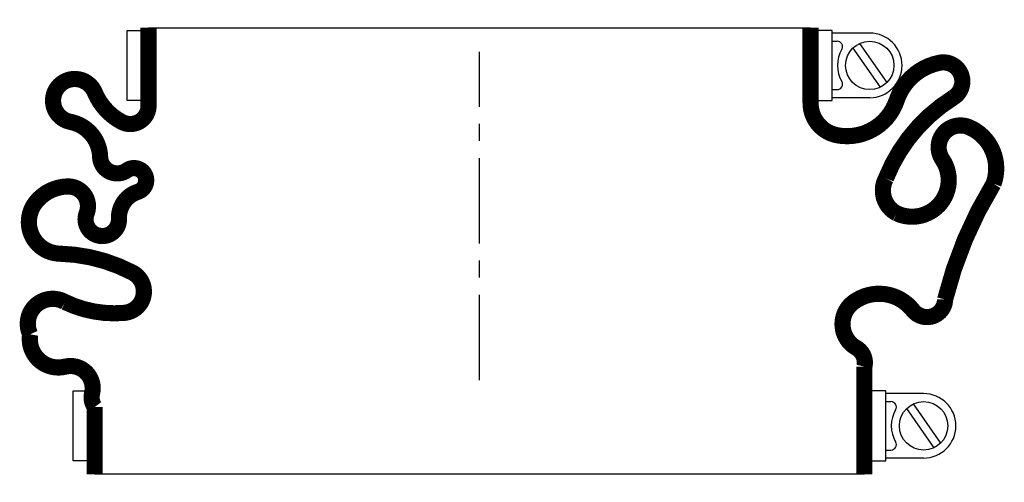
# Model space of a CAD drawing. Header units: millimetres. Extents: x -85 to 97, y -19 to 67.
import ezdxf

# ---------------------------------------------------------------- set-up
doc = ezdxf.new("R2010")
doc.units = ezdxf.units.MM
doc.header["$LTSCALE"] = 0.5
doc.header["$MEASUREMENT"] = 0
doc.linetypes.add('CENTER', pattern=[50.8, 31.75, -6.35, 6.35, -6.35])
doc.layers.get('0').update_dxf_attribs({"linetype": 'CONTINUOUS'})
doc.layers.add('Center', color=1, linetype='CENTER')

msp = doc.modelspace()

# ---------------------------------------------------------------- linework, layer by layer
for p, q in [((-65.5, 52), (-65.5, 65)), ((-65.5, 65), (-63, 65)), ((-61.5, 65.5), (61.5, 65.5)), ((65.5, 65), (63, 65)), ((65.5, 52), (65.5, 65)), ((72.5, 64.5), (65.5, 64.5)), ((65.5, 63), (66.44, 63)), ((70.57, 62.56), (75.66, 55.3)), ((69.34, 61.7), (74.43, 54.44)), ((65.5, 54), (66.44, 54)), ((-63, 52), (-65.5, 52)), ((63, 52), (65.5, 52)), ((72.5, 52.5), (65.5, 52.5)), ((-75.5, -15), (-75.5, -2)), ((-75.5, -2), (-73, -2)), ((75.5, -2), (73, -2)), ((75.5, -15), (75.5, -2)), ((82.5, -2.5), (75.5, -2.5)), ((75.5, -4), (76.44, -4)), ((79.34, -5.3), (84.43, -12.56)), ((80.57, -4.44), (85.66, -11.7)), ((75.5, -13), (76.44, -13)), ((82.5, -14.5), (75.5, -14.5)), ((-73, -15), (-75.5, -15)), ((73, -15), (75.5, -15)), ((71.5, -17.5), (-71.5, -17.5))]:
    msp.add_line(p, q)
at = {"const_width": 3, "flags": 128}
for points in [[(-61.5, 65.5), (-61.5, 51, -0.56619), (-66.5, 48, -0.173214), (-71.5, 53.5, 1.667268), (-76, 48, -0.349852), (-70.5, 41.5, 0.598056), (-65.5, 39, -1.163294), (-63.5, 35, 0.335337), (-67, 30, -1.224957), (-73, 31, 0.531721), (-76.5, 36, 0.226938), (-82.5, 33, 0.615314), (-78, 23.5, -0.114729), (-64.5, 20, -0.749263), (-66, 12.5, -0.134398), (-77, 14.5, 0.733759), (-83.5, 8.5, 0.538118), (-77, 2.5, -0.564179), (-72, -2.5, 0.223265), (-71.5, -5), (-71.5, -17.5)], [(61.5, 65.5), (61.5, 51.5, 0.36205), (66.5, 45.5, 0.373567), (77.5, 52, -0.271332), (85.5, 59, -0.835937), (88, 52.5, 0.159512), (75.5, 37.5, 0.414951), (77.5, 31, 0.760159), (86, 41, -0.75249), (91, 47, -0.394653), (95.5, 36.5, 0.076611), (86.5, 15, -0.704922), (80.5, 13, 0.405667), (69.5, 14.5, 0.542617), (70, 6, -0.335934), (71.5, 2.5), (71.5, -17.5)]]:
    msp.add_lwpolyline(points, format="xyb", dxfattribs=at)
for centre in [(72.5, 58.5), (82.5, -8.5)]:
    msp.add_circle(centre, 4.5)
for centre, radius, start, end in [((72.5, 58.5), 6, 270, 90), ((66.44, 62), 1, 330, 90), ((72.5, 58.5), 6, 150, 210), ((66.44, 55), 1, 270, 30), ((82.5, -8.5), 6, 270, 90), ((76.44, -5), 1, 330, 90), ((82.5, -8.5), 6, 150, 210), ((76.44, -12), 1, 270, 30)]:
    msp.add_arc(centre, radius, start, end)
at = {"layer": 'Center'}
msp.add_line((0, 0), (0, 61), dxfattribs=at)

doc.saveas('drawing.dxf')
